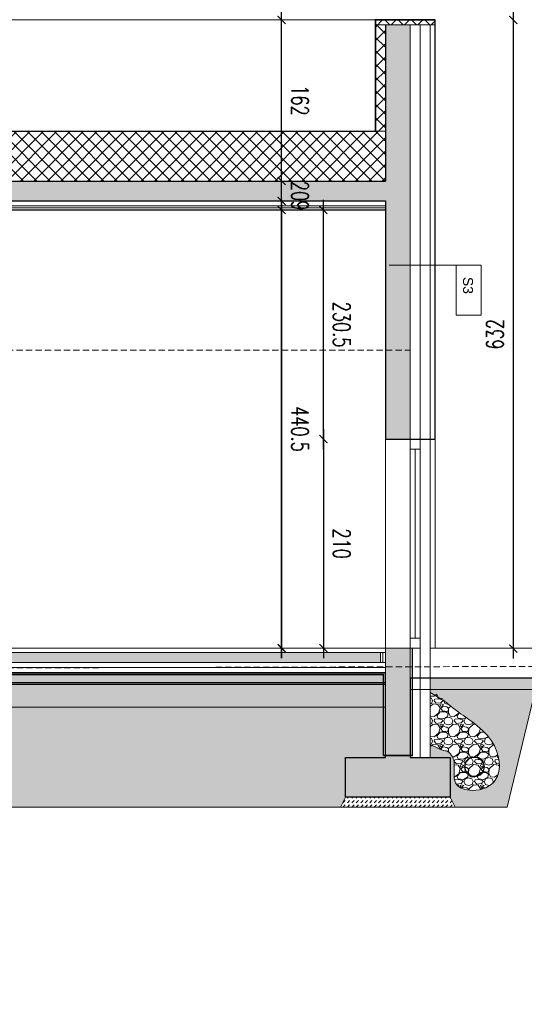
# Model space of a CAD drawing. Header units: millimetres. Extents: x -115268 to 140687, y -37779 to 24471.
# Tile 227 of 256: x 47060 to 47567, y 11351 to 12341. Entities that reach past the tile are written whole.
import ezdxf

# ---------------------------------------------------------------- set-up
doc = ezdxf.new("R2010")
doc.units = ezdxf.units.MM
doc.header["$PDMODE"] = 2
doc.header["$PDSIZE"] = 1
doc.linetypes.add('DASHED', pattern=[19.05, 12.7, -6.35])
doc.layers.get('0').update_dxf_attribs({"lineweight": 9})
for name, color, linetype, lineweight in [('A stolarka', 4, 'Continuous', 9), ('A_CIENKA', 7, 'Continuous', 9), ('A_HATCH', 8, 'Continuous', 9), ('A_IZOLACJA', 8, 'ZIGZAG', 9), ('A_KONSTRUKCJA', 3, 'Continuous', 25), ('A_PRZERYW', 8, 'DASHED', 9), ('A_WIDOK', 253, 'Continuous', 9)]:
    doc.layers.add(name, color=color, linetype=linetype, lineweight=lineweight)
doc.layers.add('A_WYMIAR', color=253, linetype='Continuous', lineweight=5, transparency=0.2)
doc.styles.add('Arial', font='arial.ttf')
doc.styles.add('romans 1-100', font='romans.shx', dxfattribs={"width": 0.7, "height": 17})
doc.linetypes.add('ZIGZAG', pattern='A,0.00254,-5.08,[131,ltypeshp.shx,S=5.08,R=0,X=-5.08,Y=0],-10.16,[131,ltypeshp.shx,S=5.08,R=180,X=5.08,Y=0],-5.08', length=20.32254)
doc.dimstyles.new('___SKALA_1_100', dxfattribs={"dimscale": 10, "dimtxt": 17, "dimasz": 0.8, "dimexe": 2, "dimexo": 2, "dimgap": 1, "dimtad": 1, "dimdec": 4, "dimrnd": 0.5, "dimdsep": 46, "dimtxsty": 'romans 1-100', "dimblk": 'ARCHTICK', "dimcen": 0.1, "dimdle": 1, "dimse1": 1, "dimse2": 1, "dimadec": 0, "dimazin": 0, "dimtfac": 1, "dimtdec": 4, "dimtix": 1, "dimtmove": 0, "dimatfit": 3, "dimldrblk": 'ARCHTICK', "dimfxl": 6, "dimfxlon": 1, "dimtolj": 1, "dimarcsym": 0})
pattern_1 = [(45, (94.7944, 22653.2158), (0, 4.49012806), [3.175, -3.175])]

# ---------------------------------------------------------------- blocks, each defined once
blk = doc.blocks.new('_ArchTick')
at = {"color": 0, "linetype": 'ByBlock', "const_width": 0.15}
blk.add_lwpolyline([(-0.5, -0.5), (0.5, 0.5)], dxfattribs=at)
blk = doc.blocks.new('*D1270')
at = {"layer": 'A_WIDOK', "color": 0, "lineweight": -2, "transparency": 16777216}
blk.add_line((47556.17, 12350.55), (47556.17, 11698.56), dxfattribs=at)
at = {"layer": 'Defpoints', "color": 0, "transparency": 16777216}
for p in [(47556.17, 12340.55), (47556.17, 11708.56), (47556.17, 11708.56)]:
    blk.add_point(p, dxfattribs=at)
at = {"layer": 'A_WIDOK', "color": 0, "lineweight": -2, "transparency": 16777216, "xscale": 8, "yscale": 8, "zscale": 8}
for p, rotation in [((47556.17, 12340.55), 90), ((47556.17, 11708.56), 270)]:
    blk.add_blockref('_ArchTick', p, dxfattribs=dict(at, rotation=rotation))
at = {"layer": 'A_WIDOK', "color": 0, "transparency": 16777216, "insert": (47537.67, 12024.56), "char_height": 17, "attachment_point": 5, "rotation": 90, "style": 'romans 1-100'}
blk.add_mtext('\\A1;632', dxfattribs=at)
blk = doc.blocks.new('*D1201')
at = {"layer": 'A_WYMIAR', "color": 0, "lineweight": -2, "ltscale": 0.5, "transparency": 16777216}
blk.add_line((47365.17, 11929.06), (47365.17, 11699.06), dxfattribs=at)
at = {"layer": 'Defpoints', "color": 0, "ltscale": 0.5, "transparency": 16777216}
for p in [(47427.54, 11919.06), (47365.17, 11709.06), (47427.54, 11709.06)]:
    blk.add_point(p, dxfattribs=at)
at = {"layer": 'A_WYMIAR', "color": 0, "lineweight": -2, "ltscale": 0.5, "transparency": 16777216, "xscale": 8, "yscale": 8, "zscale": 8}
for p, rotation in [((47365.17, 11919.06), 89.99999999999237), ((47365.17, 11709.06), 269.9999999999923)]:
    blk.add_blockref('_ArchTick', p, dxfattribs=dict(at, rotation=rotation))
at = {"layer": 'A_WYMIAR', "color": 0, "ltscale": 0.5, "transparency": 16777216, "insert": (47383.67, 11814.06), "char_height": 17, "attachment_point": 5, "rotation": 270, "style": 'romans 1-100'}
blk.add_mtext('\\A1;210', dxfattribs=at)
blk = doc.blocks.new('*D1202')
at = {"layer": 'A_WYMIAR', "color": 0, "lineweight": -2, "ltscale": 0.5, "transparency": 16777216}
blk.add_line((47365.17, 11909.06), (47365.17, 12159.55), dxfattribs=at)
at = {"layer": 'Defpoints', "color": 0, "ltscale": 0.5, "transparency": 16777216}
for p in [(47365.17, 12149.55), (47415.17, 12149.55), (47477.54, 11919.06)]:
    blk.add_point(p, dxfattribs=at)
at = {"layer": 'A_WYMIAR', "color": 0, "lineweight": -2, "ltscale": 0.5, "transparency": 16777216, "xscale": 8, "yscale": 8, "zscale": 8}
for p, rotation in [((47365.17, 12149.55), 90), ((47365.17, 11919.06), 270)]:
    blk.add_blockref('_ArchTick', p, dxfattribs=dict(at, rotation=rotation))
at = {"layer": 'A_WYMIAR', "color": 0, "ltscale": 0.5, "transparency": 16777216, "insert": (47383.67, 12034.31), "char_height": 17, "attachment_point": 5, "rotation": 270, "style": 'romans 1-100'}
blk.add_mtext('\\A1;230.5', dxfattribs=at)
blk = doc.blocks.new('*D1203')
at = {"layer": 'A_WYMIAR', "color": 0, "lineweight": -2, "ltscale": 0.5, "transparency": 16777216}
blk.add_line((47323.16, 12159.55), (47323.16, 11699.06), dxfattribs=at)
at = {"layer": 'Defpoints', "color": 0, "ltscale": 0.5, "transparency": 16777216}
for p in [(47427.54, 12149.55), (47323.16, 11709.06), (47427.54, 11709.06)]:
    blk.add_point(p, dxfattribs=at)
at = {"layer": 'A_WYMIAR', "color": 0, "lineweight": -2, "ltscale": 0.5, "transparency": 16777216, "xscale": 8, "yscale": 8, "zscale": 8}
for p, rotation in [((47323.16, 12149.55), 89.99999999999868), ((47323.16, 11709.06), 269.9999999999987)]:
    blk.add_blockref('_ArchTick', p, dxfattribs=dict(at, rotation=rotation))
at = {"layer": 'A_WYMIAR', "color": 0, "ltscale": 0.5, "transparency": 16777216, "insert": (47341.66, 11929.31), "char_height": 17, "attachment_point": 5, "rotation": 270, "style": 'romans 1-100'}
blk.add_mtext('\\A1;440.5', dxfattribs=at)
blk = doc.blocks.new('*D1204')
at = {"layer": 'A_WYMIAR', "color": 0, "lineweight": -2, "ltscale": 0.5, "transparency": 16777216}
blk.add_line((47323.16, 11699.06), (47323.16, 12159.55), dxfattribs=at)
at = {"layer": 'Defpoints', "color": 0, "ltscale": 0.5, "transparency": 16777216}
for p in [(47323.16, 12149.55), (47323.16, 12149.55), (47427.54, 11709.06)]:
    blk.add_point(p, dxfattribs=at)
at = {"layer": 'A_WYMIAR', "color": 0, "lineweight": -2, "ltscale": 0.5, "transparency": 16777216, "xscale": 8, "yscale": 8, "zscale": 8}
for p, rotation in [((47323.16, 12149.55), 90), ((47323.16, 11709.06), 270)]:
    blk.add_blockref('_ArchTick', p, dxfattribs=dict(at, rotation=rotation))
at = {"layer": 'A_WYMIAR', "color": 0, "ltscale": 0.5, "transparency": 16777216, "insert": (47341.66, 11929.31), "char_height": 17, "attachment_point": 5, "rotation": 270, "style": 'romans 1-100'}
blk.add_mtext('\\A1;440.5', dxfattribs=at)
blk = doc.blocks.new('*D1205')
at = {"layer": 'A_WYMIAR', "color": 0, "lineweight": -2, "ltscale": 0.5, "transparency": 16777216}
for p, q in [((47323.16, 12158.55), (47323.16, 12166.55)), ((47323.16, 12149.55), (47323.16, 12158.55)), ((47323.16, 12149.55), (47323.16, 12141.55))]:
    blk.add_line(p, q, dxfattribs=at)
at = {"layer": 'Defpoints', "color": 0, "ltscale": 0.5, "transparency": 16777216}
for p in [(47323.16, 12158.55), (47323.16, 12158.55), (47323.16, 12149.55)]:
    blk.add_point(p, dxfattribs=at)
at = {"layer": 'A_WYMIAR', "color": 0, "lineweight": -2, "ltscale": 0.5, "transparency": 16777216, "xscale": 8, "yscale": 8, "zscale": 8}
for p, rotation in [((47323.16, 12158.55), 270), ((47323.16, 12149.55), 90)]:
    blk.add_blockref('_ArchTick', p, dxfattribs=dict(at, rotation=rotation))
at = {"layer": 'A_WYMIAR', "color": 0, "ltscale": 0.5, "transparency": 16777216, "insert": (47341.66, 12154.05), "char_height": 17, "attachment_point": 5, "rotation": 270, "style": 'romans 1-100'}
blk.add_mtext('\\A1;9', dxfattribs=at)
blk = doc.blocks.new('*D1206')
at = {"layer": 'A_WYMIAR', "color": 0, "lineweight": -2, "ltscale": 0.5, "transparency": 16777216}
for p, q in [((47323.16, 12178.55), (47323.16, 12186.55)), ((47323.16, 12158.55), (47323.16, 12178.55)), ((47323.16, 12158.55), (47323.16, 12150.55))]:
    blk.add_line(p, q, dxfattribs=at)
at = {"layer": 'Defpoints', "color": 0, "ltscale": 0.5, "transparency": 16777216}
for p in [(47323.16, 12178.55), (47323.16, 12178.55), (47323.16, 12158.55)]:
    blk.add_point(p, dxfattribs=at)
at = {"layer": 'A_WYMIAR', "color": 0, "lineweight": -2, "ltscale": 0.5, "transparency": 16777216, "xscale": 8, "yscale": 8, "zscale": 8}
for p, rotation in [((47323.16, 12178.55), 270), ((47323.16, 12158.55), 90)]:
    blk.add_blockref('_ArchTick', p, dxfattribs=dict(at, rotation=rotation))
at = {"layer": 'A_WYMIAR', "color": 0, "ltscale": 0.5, "transparency": 16777216, "insert": (47341.66, 12168.55), "char_height": 17, "attachment_point": 5, "rotation": 270, "style": 'romans 1-100'}
blk.add_mtext('\\A1;20', dxfattribs=at)
blk = doc.blocks.new('*D1207')
at = {"layer": 'A_WYMIAR', "color": 0, "lineweight": -2, "ltscale": 0.5, "transparency": 16777216}
blk.add_line((47323.16, 12168.55), (47323.16, 12350.55), dxfattribs=at)
at = {"layer": 'Defpoints', "color": 0, "ltscale": 0.5, "transparency": 16777216}
for p in [(47323.16, 12340.55), (47323.16, 12340.55), (47323.16, 12178.55)]:
    blk.add_point(p, dxfattribs=at)
at = {"layer": 'A_WYMIAR', "color": 0, "lineweight": -2, "ltscale": 0.5, "transparency": 16777216, "xscale": 8, "yscale": 8, "zscale": 8}
for p, rotation in [((47323.16, 12340.55), 90), ((47323.16, 12178.55), 270)]:
    blk.add_blockref('_ArchTick', p, dxfattribs=dict(at, rotation=rotation))
at = {"layer": 'A_WYMIAR', "color": 0, "ltscale": 0.5, "transparency": 16777216, "insert": (47341.66, 12259.55), "char_height": 17, "attachment_point": 5, "rotation": 270, "style": 'romans 1-100'}
blk.add_mtext('\\A1;162', dxfattribs=at)

msp = doc.modelspace()

# ---------------------------------------------------------------- hatches: boundary and pattern name
at = {"layer": 'A_CIENKA', "true_color": 0x636466}
h = msp.add_hatch(dxfattribs=at)
h.set_pattern_fill('GRAVEL', color=251, scale=0.8)
h.set_pattern_definition([(228.0127875, (109.4248, 22673.5358), (-162.560000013, -182.87999999), [2.7337715, -270.643869]), (184.969741, (107.596, 22671.5038), (243.839999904, 20.320001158), [4.691238, -464.432391]), (132.510447, (102.9224, 22671.0974), (203.200000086, -223.519999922), [3.307852, -327.477782]), (267.273689, (94.9976, 22666.0174), (20.320000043, 406.399999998), [4.272036, -422.931499]), (292.8336542, (94.7944, 22661.7502), (-101.600000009, 243.839999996), [4.18907, -414.718462]), (357.273689, (96.42, 22657.8894), (-406.399999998, 20.320000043), [4.272036, -422.931499]), (37.6942405, (100.6872, 22657.6862), (-264.159999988, -203.200000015), [5.649549, -559.3049225]), (72.2553284, (105.1576, 22661.1406), (142.240000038, 447.039999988), [5.333756, -528.042053]), (121.4295656, (106.7832, 22666.2206), (-162.560000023, 264.159999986), [4.286504, -424.364366]), (175.2363583, (104.548, 22669.8782), (223.519999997, -20.320000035), [4.893706, -239.791496]), (222.3974378, (99.67117, 22670.2846), (-243.839999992, -223.5200000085), [6.328623, -626.53418]), (138.814075, (115.1144, 22665.8142), (-142.23999999, 121.92000001), [2.160036, -213.844527]), (171.4692344, (113.4888, 22667.2366), (264.160000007, -40.639999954), [4.109456, -406.837112]), (225, (109.425, 22667.846), (-5e-15, -20.32), [2.873675, -25.863145]), (203.1985905, (108.0024, 22670.2846), (101.6, 40.64), [1.5475306, -153.204979]), (291.8014095, (106.58, 22669.675), (-20.32, 60.96), [2.188525, -107.238024]), (30.9637565, (107.3928, 22667.643), (60.96, 40.64), [3.554557, -114.930385]), (161.565051, (110.441, 22669.472), (40.64, -20.32), [2.570297, -61.687185]), (16.3895403, (94.7944, 22669.675), (203.2, 60.96), [3.600704, -356.470613]), (70.346176, (98.2488, 22670.691), (-81.280000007, -223.519999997), [3.0207915, -299.0577254]), (293.1985905, (110.4408, 22673.5358), (-40.64, 101.6), [3.095041, -151.657469]), (343.6104597, (111.66, 22670.691), (-203.200000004, 60.959999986), [3.600704, -356.470613]), (339.443955, (94.7944, 22657.0766), (-101.6, 40.64), [3.472282, -170.1418745]), (294.7751406, (98.0456, 22655.8574), (-101.60000012, 223.519999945), [2.909377, -288.028747]), (66.8014095, (110.644, 22653.2158), (40.64, 101.6), [3.095041, -151.657469]), (17.3540246, (111.8632, 22656.0606), (-264.159999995, -81.280000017), [3.406262, -337.219008]), (69.443955, (100.6872, 22653.2158), (-40.64, -101.6), [1.736141, -171.878015]), (101.3099325, (109.4248, 22653.2158), (-20.32, 81.28), [1.036117, -102.57596]), (165.963757, (109.2216, 22654.232), (60.96, -20.32), [4.18907, -79.592437]), (186.009006, (105.1576, 22655.2478), (203.2, 20.32000001), [3.882136, -384.330919]), (303.690068, (107.393, 22665.814), (-20.32, 40.64), [2.930591, -70.334211]), (353.1572266, (109.0184, 22663.3758), (345.440000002, -40.639999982), [5.116454, -506.5280725]), (60.945396, (114.0984, 22662.7662), (-81.28, -142.24), [2.092066, -207.1151385]), (90, (115.114, 22664.595), (-20.32, 20.32), [1.2192, -19.1008]), (120.256437, (104.7512, 22655.8574), (81.27999999, -142.240000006), [2.822936, -279.471526]), (48.0127875, (103.3288, 22658.2958), (162.560000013, 182.87999999), [5.467543, -267.910098]), (360, (106.986, 22662.36), (20.32, 20.32), [5.2832, -15.0368]), (325.3048465, (112.2696, 22662.3598), (203.200000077, -142.23999989), [3.2128765, -318.074534]), (254.054604, (114.9112, 22660.531), (-20.32, -81.28), [2.958633, -144.9732]), (207.6459754, (114.0984, 22657.6862), (-386.080000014, -203.199999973), [4.817161, -476.899715]), (175.4260787, (109.8312, 22655.451), (-264.16, 20.32), [5.096236, -504.526772])])
h.paths.add_polyline_path([(47425.53518, 11672.5609), (45150.01481, 11672.5609), (45150.01481, 11649.5609), (47425.53518, 11649.5609)])
h = msp.add_hatch(dxfattribs=at)
h.set_pattern_fill('GRAVEL', color=251, scale=0.8)
h.set_pattern_definition([(228.0127875, (-124157.9639, 218615.2095), (-162.560000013, -182.879999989), [2.7337715, -270.6438691]), (184.969741, (-124159.7927, 218613.1775), (243.8399999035, 20.3200011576), [4.6912378, -464.4323911]), (132.5104471, (-124164.4663, 218612.7711), (203.200000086, -223.519999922), [3.3078522, -327.4777824]), (267.273689, (-124172.3911, 218607.6911), (20.3200000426, 406.399999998), [4.2720362, -422.9314994]), (292.8336542, (-124172.5943, 218603.4239), (-101.6000000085, 243.8399999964), [4.1890696, -414.718462]), (357.273689, (-124170.9687, 218599.5631), (-406.399999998, 20.3200000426), [4.2720362, -422.9314994]), (37.69424047, (-124166.7015, 218599.35994), (-264.1599999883, -203.2000000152), [5.6495493, -559.3049225]), (72.25532837, (-124162.2311, 218602.81434), (142.2400000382, 447.0399999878), [5.3337562, -528.0420528]), (121.4295656, (-124160.6055, 218607.8943), (-162.560000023, 264.1599999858), [4.286504, -424.3643656]), (175.2363583, (-124162.8407, 218611.552), (223.519999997, -20.320000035), [4.8937062, -239.7914956]), (222.3974378, (-124167.7175, 218611.95834), (-243.8399999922, -223.5200000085), [6.3286234, -626.5341801]), (138.8140748, (-124152.2743, 218607.488), (-142.239999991, 121.92000001), [2.1600363, -213.8445266]), (171.4692344, (-124153.8999, 218608.9103), (264.160000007, -40.639999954), [4.1094558, -406.837112]), (225, (-124157.964, 218609.52), (-5e-15, -20.32), [2.8736747, -25.8631449]), (203.1985905, (-124159.3863, 218611.9583), (101.600000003, 40.639999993), [1.5475306, -153.204979]), (291.8014095, (-124160.8087, 218611.3487), (-20.320000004, 60.96), [2.188525, -107.2380239]), (30.9637565, (-124159.996, 218609.3167), (60.96, 40.64), [3.5545573, -114.9303852]), (161.5650512, (-124156.948, 218611.1455), (40.64, -20.32), [2.5702971, -61.687185]), (16.38954033, (-124172.5943, 218611.3487), (203.2, 60.96), [3.600704, -356.4706134]), (70.34617594, (-124169.1399, 218612.3647), (-81.2800000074, -223.5199999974), [3.0207915, -299.0577254]), (293.1985905, (-124156.948, 218615.2095), (-40.639999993, 101.600000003), [3.0950408, -151.6574687]), (343.61045967, (-124155.7287, 218612.3647), (-203.2000000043, 60.959999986), [3.600704, -356.4706134]), (339.4439548, (-124172.5943, 218598.7503), (-101.6, 40.64), [3.4722816, -170.1418745]), (294.7751406, (-124169.3431, 218597.5311), (-101.600000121, 223.519999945), [2.909377, -288.028747]), (66.8014095, (-124156.7447, 218594.8895), (40.639999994, 101.600000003), [3.0950408, -151.6574687]), (17.35402464, (-124155.5255, 218597.7343), (-264.159999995, -81.280000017), [3.4062619, -337.2190078]), (69.4439548, (-124166.7015, 218594.8895), (-40.64, -101.6), [1.7361408, -171.8780153]), (101.3099325, (-124157.964, 218594.8895), (-20.32, 81.28), [1.0361168, -102.5759597]), (165.9637565, (-124158.167, 218595.9055), (60.96, -20.32), [4.1890696, -79.5924367]), (186.00900596, (-124162.2311, 218596.9215), (203.199999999, 20.3200000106), [3.882136, -384.3309189]), (303.6900675, (-124159.996, 218607.488), (-20.32, 40.64), [2.930591, -70.3342109]), (353.1572266, (-124158.3703, 218605.04954), (345.4400000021, -40.639999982), [5.1164541, -506.5280725]), (60.9453959, (-124153.2903, 218604.44), (-81.280000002, -142.239999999), [2.0920659, -207.1151385]), (90, (-124152.274, 218606.269), (-20.32, 20.32), [1.2192, -19.1008]), (120.25643716, (-124162.6375, 218597.5311), (81.27999999, -142.240000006), [2.8229357, -279.4715262]), (48.0127875, (-124164.0599, 218599.9695), (162.560000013, 182.879999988), [5.467543, -267.9100976]), (360, (-124160.402, 218604.034), (20.32, 20.32), [5.2832, -15.0368]), (325.3048465, (-124155.1191, 218604.0335), (203.200000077, -142.23999989), [3.2128765, -318.0745338]), (254.0546041, (-124152.4775, 218602.2047), (-20.32, -81.28), [2.9586326, -144.9732003]), (207.64597536, (-124153.2903, 218599.3599), (-386.0800000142, -203.199999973), [4.8171608, -476.8997154]), (175.42607874, (-124157.5575, 218597.12474), (-264.16, 20.32), [5.0962357, -504.5267716])])
edge = h.paths.add_edge_path(flags=16)
edge.add_arc((47517.4307, 11589.91388), 10, 0, 360)
edge = h.paths.add_edge_path(flags=16)
edge.add_arc((47517.4307, 11589.91388), 9.5, 0, 360)
h.paths.add_polyline_path([(47472.53518, 11663.16737), (47472.53518, 11610.60978), (47485.21343, 11606.24262), (47485.29881, 11606.22582), (47485.38366, 11606.20973), (47485.46796, 11606.19431), (47485.55166, 11606.17952), (47485.63476, 11606.16534), (47485.71721, 11606.15171), (47485.799, 11606.13862), (47485.8801, 11606.12602), (47485.96047, 11606.11388), (47486.0401, 11606.10216), (47486.11895, 11606.09082), (47486.197, 11606.07983), (47486.27423, 11606.06915), (47486.3506, 11606.05876), (47486.42609, 11606.0486), (47486.50067, 11606.03865), (47486.57436, 11606.02888), (47486.64717, 11606.01929), (47486.71913, 11606.00983), (47486.79025, 11606.00051), (47486.86055, 11605.9913), (47486.93005, 11605.98217), (47486.99878, 11605.97313), (47487.06676, 11605.96413), (47487.134, 11605.95518), (47487.20052, 11605.94624), (47487.26635, 11605.9373), (47487.3315, 11605.92834), (47487.396, 11605.91935), (47487.45987, 11605.9103), (47487.52312, 11605.90118), (47487.58578, 11605.89197), (47487.64786, 11605.88264), (47487.7094, 11605.87319), (47487.7704, 11605.86359), (47487.83088, 11605.85382), (47487.89088, 11605.84387), (47487.9504, 11605.83372), (47488.00947, 11605.82335), (47488.06811, 11605.81273), (47488.12634, 11605.80186), (47488.18417, 11605.79072), (47488.24164, 11605.77928), (47488.29876, 11605.76753), (47488.35554, 11605.75544), (47488.41202, 11605.74301), (47488.4682, 11605.73021), (47488.52412, 11605.71702), (47488.57979, 11605.70343), (47488.63522, 11605.68941), (47488.69045, 11605.67496), (47488.74549, 11605.66004), (47488.80037, 11605.64465), (47488.85509, 11605.62876), (47488.90969, 11605.61235), (47488.96418, 11605.59541), (47489.01858, 11605.57792), (47489.07291, 11605.55986), (47489.1272, 11605.54121), (47489.18146, 11605.52195), (47489.23572, 11605.50207), (47489.28999, 11605.48155), (47489.34429, 11605.46036), (47489.39865, 11605.43849), (47489.45308, 11605.41592), (47489.50761, 11605.39264), (47489.56225, 11605.36862), (47489.61703, 11605.34384), (47489.67197, 11605.3183), (47489.72708, 11605.29196), (47489.78239, 11605.26481), (47489.83791, 11605.23684), (47489.89367, 11605.20802), (47489.94969, 11605.17833), (47490.00598, 11605.14777), (47490.06258, 11605.1163), (47490.11949, 11605.08391), (47490.17673, 11605.05058), (47490.23434, 11605.0163), (47490.29233, 11604.98104), (47490.35071, 11604.94479), (47490.4095, 11604.90754), (47490.46868, 11604.8693), (47490.52824, 11604.83006), (47490.58817, 11604.78986), (47490.64845, 11604.74868), (47490.70906, 11604.70654), (47490.76999, 11604.66344), (47490.83123, 11604.6194), (47490.89277, 11604.57443), (47490.95458, 11604.52852), (47491.01666, 11604.48169), (47491.079, 11604.43396), (47491.14156, 11604.38531), (47491.20435, 11604.33577), (47491.26735, 11604.28535), (47491.33054, 11604.23404), (47491.39392, 11604.18186), (47491.45745, 11604.12882), (47491.52114, 11604.07492), (47491.58497, 11604.02017), (47491.64892, 11603.96459), (47491.71298, 11603.90817), (47491.77713, 11603.85093), (47491.84136, 11603.79288), (47491.90566, 11603.73402), (47491.97001, 11603.67436), (47492.0344, 11603.61391), (47492.09881, 11603.55268), (47492.16324, 11603.49068), (47492.22765, 11603.42791), (47492.29205, 11603.36438), (47492.35641, 11603.30011), (47492.42073, 11603.23509), (47492.48499, 11603.16934), (47492.54917, 11603.10286), (47492.61326, 11603.03567), (47492.67724, 11602.96777), (47492.74111, 11602.89916), (47492.80484, 11602.82987), (47492.86843, 11602.75989), (47492.93185, 11602.68924), (47492.9951, 11602.61792), (47493.05816, 11602.54593), (47493.12102, 11602.4733), (47493.18366, 11602.40003), (47493.24606, 11602.32611), (47493.30822, 11602.25158), (47493.37012, 11602.17642), (47493.43175, 11602.10065), (47493.49308, 11602.02428), (47493.55411, 11601.94732), (47493.61483, 11601.86977), (47493.67521, 11601.79164), (47493.73525, 11601.71294), (47493.79492, 11601.63368), (47493.85423, 11601.55386), (47493.91314, 11601.47351), (47493.97165, 11601.39261), (47494.02974, 11601.31118), (47494.08741, 11601.22924), (47494.14463, 11601.14678), (47494.20138, 11601.06381), (47494.25767, 11600.98035), (47494.31346, 11600.89641), (47494.36876, 11600.81198), (47494.42353, 11600.72708), (47494.47778, 11600.64171), (47494.53148, 11600.55589), (47494.58462, 11600.46963), (47494.63719, 11600.38292), (47494.68918, 11600.29578), (47494.74056, 11600.20822), (47494.79132, 11600.12025), (47494.84146, 11600.03186), (47495.13958, 11599.47087), (47495.40935, 11598.89618), (47495.65041, 11598.30829), (47495.86417, 11597.70683), (47496.05206, 11597.09146), (47496.21551, 11596.46181), (47496.35595, 11595.81751), (47496.47481, 11595.15821), (47496.57352, 11594.48355), (47496.65352, 11593.79315), (47496.71622, 11593.08667), (47496.76307, 11592.36373), (47496.79548, 11591.62397), (47496.8149, 11590.86704), (47496.82276, 11590.09256), (47496.82047, 11589.30019), (47496.80948, 11588.48955), (47496.79121, 11587.66029), (47496.76709, 11586.81204), (47496.73856, 11585.94444), (47496.70704, 11585.05712), (47496.6745, 11584.15043), (47496.64547, 11583.22805), (47496.62527, 11582.2947), (47496.61923, 11581.35511), (47496.63266, 11580.41399), (47496.67089, 11579.47607), (47496.73925, 11578.54605), (47496.84304, 11577.62866), (47496.98759, 11576.72862), (47497.17823, 11575.85065), (47497.42027, 11574.99947), (47497.71903, 11574.17978), (47498.07984, 11573.39633), (47498.50797, 11572.65378), (47499.00524, 11571.95487), (47499.56793, 11571.29912), (47500.19184, 11570.68581), (47500.87275, 11570.11418), (47501.60645, 11569.58349), (47502.38874, 11569.09299), (47503.21538, 11568.64195), (47504.08218, 11568.22962), (47504.98492, 11567.85525), (47505.91939, 11567.51811), (47506.88138, 11567.21745), (47507.86667, 11566.95252), (47508.87105, 11566.72258), (47509.89031, 11566.5269), (47510.92023, 11566.36471), (47511.95661, 11566.23529), (47512.99524, 11566.13788), (47514.03189, 11566.07175), (47515.06236, 11566.03614), (47516.08342, 11566.03042), (47517.09411, 11566.05415), (47518.09376, 11566.10693), (47519.08174, 11566.18836), (47520.0574, 11566.29804), (47521.02008, 11566.43557), (47521.96915, 11566.60054), (47522.90394, 11566.79257), (47523.82381, 11567.01125), (47524.72812, 11567.25617), (47525.61621, 11567.52695), (47526.48744, 11567.82317), (47527.34116, 11568.14444), (47528.17671, 11568.49037), (47528.99346, 11568.86054), (47529.79075, 11569.25455), (47530.56793, 11569.67202), (47531.32435, 11570.11253), (47532.05937, 11570.5757), (47532.77234, 11571.06111), (47533.46261, 11571.56837), (47534.12953, 11572.09707), (47534.77245, 11572.64683), (47535.39073, 11573.21723), (47535.98371, 11573.80788), (47536.55074, 11574.41837), (47537.09118, 11575.04831), (47537.60439, 11575.6973), (47538.0897, 11576.36494), (47538.54669, 11577.05077), (47538.97563, 11577.75417), (47539.37693, 11578.47449), (47539.75102, 11579.21106), (47540.0983, 11579.96323), (47540.4192, 11580.73035), (47540.71412, 11581.51174), (47540.79339, 11581.74569), (47541.19186, 11583.05152), (47541.4769, 11584.16545), (47541.71466, 11585.30046), (47541.90583, 11586.45492), (47542.05107, 11587.62719), (47542.15106, 11588.81562), (47542.20646, 11590.01858), (47542.21796, 11591.23443), (47542.18623, 11592.46152), (47542.11193, 11593.69821), (47541.99574, 11594.94287), (47541.83833, 11596.19386), (47541.64037, 11597.44952), (47541.40254, 11598.70824), (47541.1255, 11599.96835), (47540.80994, 11601.22823), (47540.45651, 11602.48623), (47540.06591, 11603.74071), (47539.63878, 11604.99004), (47539.17582, 11606.23256), (47538.67769, 11607.46665), (47538.14506, 11608.69066), (47537.57861, 11609.90295), (47536.979, 11611.10188), (47536.34692, 11612.2858), (47535.68303, 11613.45309), (47534.988, 11614.6021), (47534.26251, 11615.73119), (47533.50734, 11616.8391), (47532.72371, 11617.92608), (47531.91291, 11618.99269), (47531.07627, 11620.03949), (47530.21508, 11621.06707), (47529.33066, 11622.076), (47528.42431, 11623.06684), (47527.49735, 11624.04017), (47526.55109, 11624.99656), (47525.58682, 11625.93658), (47524.60587, 11626.8608), (47523.60953, 11627.7698), (47522.59913, 11628.66415), (47521.57596, 11629.54441), (47520.54134, 11630.41117), (47519.49657, 11631.26498), (47518.44297, 11632.10643), (47517.38184, 11632.93609), (47516.31449, 11633.75452), (47515.24224, 11634.56231), (47514.16638, 11635.36001), (47513.08823, 11636.1482), (47512.00909, 11636.92746), (47510.93028, 11637.69836), (47509.85311, 11638.46146), (47508.77887, 11639.21734), (47507.70889, 11639.96657), (47506.64448, 11640.70973), (47505.58693, 11641.44738), (47504.53755, 11642.18009), (47503.49767, 11642.90845), (47502.46858, 11643.63301), (47501.4516, 11644.35435), (47500.44803, 11645.07305), (47499.45918, 11645.78967), (47498.48636, 11646.50479), (47497.53088, 11647.21898), (47496.59406, 11647.9328), (47495.67718, 11648.64684), (47494.78158, 11649.36166), (47493.90855, 11650.07784), (47493.0594, 11650.79593), (47492.23487, 11651.51612), (47491.43474, 11652.23785), (47490.65867, 11652.96051), (47489.90633, 11653.68349), (47489.17739, 11654.40617), (47488.47151, 11655.12794), (47487.78837, 11655.84817), (47487.12763, 11656.56626), (47486.48896, 11657.2816), (47472.53518, 11667.51979), (47472.53518, 11664.28002)])
at = {"layer": 'A_HATCH', "transparency": 33554687}
h = msp.add_hatch(dxfattribs=at)
h.set_pattern_fill('DASH', color=256, angle=45)
h.set_pattern_definition(pattern_1)
h.paths.add_polyline_path([(45968.19132, 11684.5609), (45148.01481, 11684.5609), (45148.01481, 11674.5609), (45968.19132, 11674.5609)])
h.paths.add_polyline_path([(44932.16503, 10688.82708), (44932.16503, 10727.36041), (44906.66503, 10727.36041), (44906.66503, 10688.82708)], flags=9)
h.paths.add_polyline_path([(44933.29348, 11924.50516), (44933.29348, 11963.60516), (44907.79348, 11963.60516), (44907.79348, 11924.50516)], flags=9)
h.paths.add_polyline_path([(45095.42983, 11839.00516), (45095.42983, 11878.10516), (45069.92983, 11878.10516), (45069.92983, 11839.00516)], flags=9)
h.paths.add_polyline_path([(44930.04657, 11331.81179), (44939.69869, 11331.81179), (44939.69869, 11352.41888), (44930.04657, 11352.41888)], flags=9)
h.paths.add_polyline_path([(44602.55583, 11331.81179), (44814.07015, 11331.81179), (44814.07015, 11352.41888), (44602.55583, 11352.41888)], flags=9)
h.paths.add_polyline_path([(44929.96168, 11266.19416), (44939.61379, 11266.19416), (44939.61379, 11286.80125), (44929.96168, 11286.80125)], flags=9)
h.paths.add_polyline_path([(44929.99578, 11298.89011), (44969.15676, 11298.89011), (44969.15676, 11319.4972), (44929.99578, 11319.4972)], flags=9)
h.paths.add_polyline_path([(44928.88391, 11364.36387), (44971.9262, 11364.36387), (44971.9262, 11384.97097), (44928.88391, 11384.97097)], flags=9)
h.paths.add_polyline_path([(44929.96168, 11397.14168), (44939.61379, 11397.14168), (44939.61379, 11417.74877), (44929.96168, 11417.74877)], flags=9)
h.paths.add_polyline_path([(44928.88391, 11429.83763), (44971.9262, 11429.83763), (44971.9262, 11450.44473), (44928.88391, 11450.44473)], flags=9)
h.paths.add_polyline_path([(44928.88391, 11462.57451), (44971.9262, 11462.57451), (44971.9262, 11483.18161), (44928.88391, 11483.18161)], flags=9)
h.paths.add_polyline_path([(44930.22771, 11495.35232), (44977.15131, 11495.35232), (44977.15131, 11515.95942), (44930.22771, 11515.95942)], flags=9)
h.paths.add_polyline_path([(44568.17386, 11525.66308), (44590.26117, 11525.66308), (44590.26117, 11546.27017), (44568.17386, 11546.27017)], flags=9)
h.paths.add_polyline_path([(44602.9416, 11266.19416), (44692.56643, 11266.19416), (44692.56643, 11286.80125), (44602.9416, 11286.80125)], flags=9)
h.paths.add_polyline_path([(44602.47093, 11297.80671), (44878.99082, 11297.80671), (44878.99082, 11319.71434), (44602.47093, 11319.71434)], flags=9)
h.paths.add_polyline_path([(44602.47093, 11364.4048), (44701.44774, 11364.4048), (44701.44774, 11385.01189), (44602.47093, 11385.01189)], flags=9)
h.paths.add_polyline_path([(44602.47093, 11397.14168), (44813.98526, 11397.14168), (44813.98526, 11417.74877), (44602.47093, 11417.74877)], flags=9)
h.paths.add_polyline_path([(44602.47093, 11427.6009), (44923.13942, 11427.6009), (44923.13942, 11448.58089), (44602.47093, 11448.58089)], flags=9)
h.paths.add_polyline_path([(44603.35088, 11462.61544), (44725.60872, 11462.61544), (44725.60872, 11483.22253), (44603.35088, 11483.22253)], flags=9)
h.paths.add_polyline_path([(44603.35088, 11495.29775), (44761.30449, 11495.29775), (44761.30449, 11515.90485), (44603.35088, 11515.90485)], flags=9)
h.paths.add_polyline_path([(44602.31404, 11527.91185), (44767.99617, 11527.91185), (44767.99617, 11548.51894), (44602.31404, 11548.51894)], flags=9)
h.paths.add_polyline_path([(46772.51896, 12208.69823), (46840.01896, 12208.69823), (46840.01896, 12233.69823), (46772.51896, 12233.69823)], flags=9)
h.paths.add_polyline_path([(46404.63781, 10411.67259), (46487.13781, 10411.67259), (46487.13781, 10436.67259), (46404.63781, 10436.67259)], flags=9)
h.paths.add_polyline_path([(47005.58453, 10892.23682), (47073.08453, 10892.23682), (47073.08453, 10917.23682), (47005.58453, 10917.23682)], flags=9)
h.paths.add_polyline_path([(46414.76052, 11727.2032), (46497.26052, 11727.2032), (46497.26052, 11752.2032), (46414.76052, 11752.2032)], flags=9)
h.paths.add_polyline_path([(46386.39759, 12370.69823), (46456.39759, 12370.69823), (46456.39759, 12395.69823), (46386.39759, 12395.69823)], flags=9)
h.paths.add_polyline_path([(46196.34099, 12258.69823), (46263.84099, 12258.69823), (46263.84099, 12283.69823), (46196.34099, 12283.69823)], flags=9)
h.paths.add_polyline_path([(46657.89629, 11054.23682), (46727.89629, 11054.23682), (46727.89629, 11079.23682), (46657.89629, 11079.23682)], flags=9)
h.paths.add_polyline_path([(46302.42712, 10422.74829), (46364.92712, 10422.74829), (46364.92712, 10447.74829), (46302.42712, 10447.74829)], flags=9)
h.paths.add_polyline_path([(46234.16171, 11739.2097), (46296.66171, 11739.2097), (46296.66171, 11764.2097), (46234.16171, 11764.2097)], flags=9)
h.paths.add_polyline_path([(47162.84912, 10929.54163), (47192.84912, 10929.54163), (47192.84912, 10959.54163), (47162.84912, 10959.54163)], flags=9)
h.paths.add_polyline_path([(45208.83605, 10929.54163), (45238.83605, 10929.54163), (45238.83605, 10959.54163), (45208.83605, 10959.54163)], flags=9)
h.paths.add_polyline_path([(45119.18851, 12285.43131), (45119.18851, 12263.344), (45139.7956, 12263.344), (45139.7956, 12285.43131)], flags=9)
h.paths.add_polyline_path([(45741.99047, 12247.40384), (45764.07778, 12247.40384), (45764.07778, 12268.01094), (45741.99047, 12268.01094)], flags=9)
h.paths.add_polyline_path([(45571.02976, 10404.46044), (45593.11708, 10404.46044), (45593.11708, 10425.06754), (45571.02976, 10425.06754)], flags=9)
h.paths.add_polyline_path([(45314.78843, 10930.94243), (45336.87574, 10930.94243), (45336.87574, 10951.54953), (45314.78843, 10951.54953)], flags=9)
h.paths.add_polyline_path([(46918.42489, 10930.94243), (46940.51221, 10930.94243), (46940.51221, 10951.54953), (46918.42489, 10951.54953)], flags=9)
h.paths.add_polyline_path([(45189.01257, 10746.77394), (45189.01257, 10724.68662), (45209.61967, 10724.68662), (45209.61967, 10746.77394)], flags=9)
h.paths.add_polyline_path([(45486.15881, 10794.75391), (45486.15881, 10772.6666), (45506.76591, 10772.6666), (45506.76591, 10794.75391)], flags=9)
h.paths.add_polyline_path([(47497.89018, 10988.87171), (47497.89018, 10966.7844), (47518.49727, 10966.7844), (47518.49727, 10988.87171)], flags=9)
h.paths.add_polyline_path([(47500.00577, 12085.29331), (47500.00577, 12063.206), (47520.61286, 12063.206), (47520.61286, 12085.29331)], flags=9)
h.paths.add_polyline_path([(45218.32498, 10283.57428), (45378.35226, 10283.57428), (45378.35226, 10314.48492), (45218.32498, 10314.48492)], flags=9)
h.paths.add_polyline_path([(45145.35348, 11512.0272), (45305.41146, 11512.0272), (45305.41146, 11542.93784), (45145.35348, 11542.93784)], flags=9)
h.paths.add_polyline_path([(48122.38513, 10026.76253), (48182.32374, 10026.76253), (48182.32374, 10057.67317), (48122.38513, 10057.67317)], flags=9)
h.paths.add_polyline_path([(48132.96164, 9915.14744), (48184.72494, 9915.14744), (48184.72494, 9946.05809), (48132.96164, 9946.05809)], flags=9)
h.paths.add_polyline_path([(48086.12319, 10143.92554), (48219.37353, 10143.92554), (48219.37353, 10174.83618), (48086.12319, 10174.83618)], flags=9)
at = {"layer": 'A_HATCH', "true_color": 0x636466, "transparency": 33554687}
h = msp.add_hatch(dxfattribs=at)
h.set_pattern_fill('ANSI37', color=251, scale=3)
h.set_pattern_definition([(45, (70.689, 22653.216), (-6.735192, 6.735192), []), (135, (70.689, 22653.216), (-6.735192, -6.735192), [])])
h.paths.add_polyline_path([(47427.53518, 12228.54942), (45480.91753, 12228.54942), (45480.91753, 12178.54942), (47427.53518, 12178.54942)])
h.paths.add_polyline_path([(47427.53518, 12335.54942), (47417.53518, 12335.54942), (47417.53518, 12228.54942), (47427.53518, 12228.54942)])
h.paths.add_polyline_path([(47477.53518, 12340.54942), (47417.53518, 12340.54942), (47417.53518, 12335.54942), (47427.53518, 12335.54942), (47477.53518, 12335.54942)])
h.paths.add_polyline_path([(45500.91753, 12335.63214), (45460.98003, 12336.13136), (45460.85504, 12326.13214), (45500.79358, 12325.63291)])
h.paths.add_polyline_path([(45107.53518, 12340.54942), (45057.53518, 12340.54942), (45057.53518, 12335.54942), (45107.53518, 12335.54942)])
at = {"layer": 'A_HATCH', "transparency": 33554687}
h = msp.add_hatch(dxfattribs=at)
h.set_pattern_fill('ANSI33', color=256)
h.set_pattern_definition([(45, (70.6894, 22653.216), (-4.4901281, 4.4901281), []), (45, (75.1795, 22653.216), (-4.4901281, 4.4901281), [3.175, -1.5875])])
h.paths.add_polyline_path([(47452.53518, 12335.54942), (47427.53518, 12335.54942), (47427.53518, 12178.54942), (45480.91753, 12178.54942), (45480.7967, 12325.88287), (45460.79982, 12326.13283), (45460.91753, 12326.13136), (45460.91753, 12158.54942), (47427.53518, 12158.54942), (47427.53518, 11919.0609), (47452.53518, 11919.0609)])
h = msp.add_hatch(dxfattribs=at)
h.set_pattern_fill('ANSI33', color=256)
h.set_pattern_definition([(45, (94.7944, 22653.216), (-4.4901281, 4.4901281), []), (45, (99.2845, 22653.216), (-4.4901281, 4.4901281), [3.175, -1.5875])])
h.paths.add_polyline_path([(45188.01481, 11599.0609), (45148.01481, 11599.0609), (45148.01481, 11704.5609), (45123.01481, 11704.5609), (45123.01481, 11599.0609), (45083.01481, 11599.0609), (45083.01481, 11559.0609), (45123.01481, 11559.0609), (45188.01481, 11559.0609)])
h.paths.add_polyline_path([(47492.53518, 11599.0609), (47452.53518, 11599.0609), (47452.53518, 11679.0609), (47452.53518, 11709.0609), (47427.53518, 11709.0609), (47427.53518, 11679.0609), (47427.53518, 11599.0609), (47387.53518, 11599.0609), (47387.53518, 11559.0609), (47427.53518, 11559.0609), (47492.53518, 11559.0609)])
h = msp.add_hatch(dxfattribs=at)
h.set_pattern_fill('DASH', color=256, angle=45)
h.set_pattern_definition(pattern_1)
h.paths.add_polyline_path([(45153.01481, 11704.5609), (45153.01481, 11694.5609), (45968.19132, 11694.5609), (45968.19132, 11704.5609)])
h.paths.add_polyline_path([(47422.53518, 11694.5609), (47422.53518, 11704.5609), (46431.49876, 11704.5609), (46431.49876, 11697.05439), (46426.62173, 11704.5609), (45968.19132, 11704.5609), (45968.19132, 11694.5609)])
h = msp.add_hatch(dxfattribs=at)
h.set_pattern_fill('DASH', color=256, angle=45)
h.set_pattern_definition(pattern_1)
h.paths.add_polyline_path([(47427.53518, 11684.5609), (45968.19132, 11684.5609), (45968.19132, 11674.5609), (47427.53518, 11674.5609)])
at = {"layer": 'A_HATCH', "true_color": 0x000000, "transparency": 33554559}
h = msp.add_hatch(color=18, dxfattribs=at)
h.dxf.hatch_style = 1
h.paths.add_polyline_path([(45103.01481, 11667.51979), (45103.01481, 11679.0609), (44418.08779, 11679.0609), (44418.08779, 11667.51979)])
h.paths.add_polyline_path([(47472.53518, 11679.0609), (47472.53518, 11667.51979), (47809.10759, 11667.51979), (47809.10759, 11679.0609)])
at = {"layer": 'A_HATCH', "transparency": 33554687}
h = msp.add_hatch(dxfattribs=at)
h.set_pattern_fill('AR-SAND', color=256, scale=0.2)
h.set_pattern_definition([(37.5, (94.794, 22653.216), (-0.3200063, 9.7882647), [0, -7.7216, 0, -8.636, 0, -8.255]), (7.5, (94.794, 22653.216), (8.9904657, 14.336502), [0, -4.1656, 0, -6.9596, 0, -2.667]), (327.5, (88.546, 22653.216), (15.8198474, 0.0287437), [0, -2.54, 0, -9.144, 0, -11.938]), (317.5, (88.546, 22653.216), (15.271129, 4.4585865), [0, -1.27, 0, -5.9944, 0, -6.858])])
edge = h.paths.add_edge_path()
edge.add_spline(control_points=[(45081.23336, 11600.89161), (45080.89751, 11600.38215), (45078.4929, 11596.20242), (45078.71272, 11587.73777), (45079.45815, 11569.618), (45056.3647, 11563.1744), (45028.59474, 11575.98398), (45036.30928, 11623.77229), (45075.69923, 11643.14619), (45088.14085, 11656.11715), (45103.01481, 11664.28002)], knot_values=[47.550004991, 47.550004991, 47.550004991, 47.550004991, 49.956071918, 66.320102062, 77.600305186, 93.451729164, 117.578861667, 155.333075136, 202.222132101, 215.061406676, 215.061406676, 215.061406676, 215.061406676], degree=3, periodic=0)
edge.add_line((45103.01481, 11664.28002), (45103.01481, 11667.51979))
edge.add_line((45103.01481, 11667.51979), (44996.91883, 11667.51979))
edge.add_line((44996.91883, 11667.51979), (45025.6804, 11549.0609))
edge.add_line((45025.6804, 11549.0609), (45078.01481, 11549.0609))
edge.add_line((45078.01481, 11549.0609), (45083.01481, 11559.0609))
edge.add_line((45083.01481, 11559.0609), (45083.01481, 11599.0609))
edge.add_line((45083.01481, 11599.0609), (45103.01481, 11599.0609))
edge.add_line((45103.01481, 11599.0609), (45103.01481, 11600.89161))
edge.add_line((45103.01481, 11600.89161), (45081.23336, 11600.89161))
h.paths.add_polyline_path([(47425.53518, 11649.5609), (45150.01481, 11649.5609), (45150.01481, 11601.0609), (45190.01481, 11601.0609), (45190.01481, 11557.0609), (45189.01481, 11557.0609), (45193.01481, 11549.0609), (47382.53518, 11549.0609), (47387.53518, 11559.0609), (47387.53518, 11599.0609), (47427.53518, 11599.0609), (47427.53518, 11601.0609), (47425.53518, 11601.0609)])
edge = h.paths.add_edge_path()
edge.add_line((47578.63116, 11667.51979), (47472.53518, 11667.51979))
edge.add_line((47472.53518, 11667.51979), (47472.53518, 11664.28002))
edge.add_spline(control_points=[(47472.53518, 11664.28002), (47487.40914, 11656.11715), (47499.85076, 11643.14619), (47539.24071, 11623.77229), (47546.95524, 11575.98398), (47519.18529, 11563.1744), (47496.09184, 11569.618), (47496.83727, 11587.73777), (47497.11954, 11598.60756), (47490.2926, 11605.65502), (47487.84433, 11605.84622), (47485.63911, 11606.1568), (47472.53518, 11611.96467)], knot_values=[47.550004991, 47.550004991, 47.550004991, 47.550004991, 60.389279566, 107.278336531, 145.03255, 169.159682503, 185.011106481, 196.291309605, 212.65533975, 223.599852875, 232.277114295, 234.313552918, 234.313552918, 234.313552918, 234.313552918], degree=3, periodic=0)
edge.add_line((47472.53518, 11611.96467), (47472.53518, 11599.0609))
edge.add_line((47472.53518, 11599.0609), (47492.53518, 11599.0609))
edge.add_line((47492.53518, 11599.0609), (47492.53518, 11559.0609))
edge.add_line((47492.53518, 11559.0609), (47497.53518, 11549.0609))
edge.add_line((47497.53518, 11549.0609), (47549.86959, 11549.0609))
edge.add_line((47549.86959, 11549.0609), (47578.63116, 11667.51979))
h = msp.add_hatch(dxfattribs=at)
h.set_pattern_fill('DASH', color=256, angle=45)
h.set_pattern_definition(pattern_1)
h.paths.add_polyline_path([(47492.53518, 11559.0609), (47427.53518, 11559.0609), (47387.53518, 11559.0609), (47382.53518, 11549.0609), (47497.53518, 11549.0609)])

# ---------------------------------------------------------------- linework, layer by layer
at = {"layer": 'A stolarka'}
for p, q in [((47452.53518, 11709.0609), (47452.53518, 11919.0609)), ((47462.53518, 11709.0609), (47462.53518, 11919.0609)), ((47457.53518, 11719.0609), (47457.53518, 11909.0609))]:
    msp.add_line(p, q, dxfattribs=at)
for points in [[(47462.53518, 11909.0609), (47462.53518, 11919.0609), (47452.53518, 11919.0609), (47452.53518, 11909.0609), (47462.53518, 11909.0609)], [(47462.53518, 11709.0609), (47462.53518, 11719.0609), (47452.53518, 11719.0609), (47452.53518, 11709.0609), (47462.53518, 11709.0609)]]:
    msp.add_lwpolyline(points, dxfattribs=at)
at = {"layer": 'A_CIENKA', "ltscale": 10}
for p, q in [((45107.53518, 12340.54942), (47477.53518, 12340.54942)), ((47417.53518, 12335.54942), (47477.53518, 12335.54942))]:
    msp.add_line(p, q, dxfattribs=at)
at = {"layer": 'A_CIENKA'}
for p, q in [((47427.53518, 12340.54942), (47417.53518, 12340.54942)), ((47417.53518, 12340.54942), (47417.53518, 12228.54942)), ((47452.53518, 12335.54942), (47452.53518, 11919.0609)), ((47472.53518, 12335.54942), (47472.53518, 11599.0609)), ((45480.91753, 12228.54942), (47427.53518, 12228.54942)), ((47427.53518, 11919.0609), (47427.53518, 11709.0609)), ((47477.53518, 11919.0609), (47477.53518, 11709.0609)), ((47452.53518, 11679.0609), (47809.10759, 11679.0609)), ((47382.53518, 11549.0609), (45081.01481, 11549.0609))]:
    msp.add_line(p, q, dxfattribs=at)
at = {"layer": 'A_CIENKA', "color": 2}
msp.add_line((47427.53518, 12178.54942), (47427.53518, 12308.54942), dxfattribs=at)
at = {"layer": 'A_CIENKA'}
for points in [[(47497.53518, 11549.0609), (47549.86959, 11549.0609), (47578.63116, 11667.51979)], [(47387.53518, 11559.0609), (47382.53518, 11549.0609), (47497.53518, 11549.0609), (47492.53518, 11559.0609)]]:
    msp.add_lwpolyline(points, dxfattribs=at)
for radius in [10, 9.5]:
    msp.add_circle((47517.13218, 11589.69556), radius, dxfattribs=at)
at = {"layer": 'A_CIENKA', "ltscale": 0.2}
msp.add_open_spline([(47472.53518, 11664.28002), (47487.40914, 11656.11715), (47499.85076, 11643.14619), (47539.24071, 11623.77229), (47546.95524, 11575.98398), (47519.18529, 11563.1744), (47496.09184, 11569.618), (47496.83727, 11587.73777), (47497.11954, 11598.60756), (47490.2926, 11605.65502), (47487.84433, 11605.84622), (47485.63911, 11606.1568), (47472.53518, 11611.96467)], degree=3, knots=[47.550004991, 47.550004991, 47.550004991, 47.550004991, 60.389279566, 107.278336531, 145.03255, 169.159682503, 185.011106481, 196.291309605, 212.65533975, 223.599852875, 232.277114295, 234.313552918, 234.313552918, 234.313552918, 234.313552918], dxfattribs=at)
at = {"layer": 'A_HATCH'}
for points in [[(47431.28095, 12093.86659), (47523.73632, 12093.86659), (47523.73632, 12043.86659), (47503.73632, 12043.86659), (47498.73632, 12043.86659), (47498.73632, 12093.86659)], [(47452.53518, 11679.0609), (47809.10759, 11679.0609), (47809.10759, 11667.51979), (47452.53518, 11667.51979)], [(47452.53518, 11679.0609), (47809.10759, 11679.0609), (47809.10759, 11667.51979), (47452.53518, 11667.51979)]]:
    msp.add_lwpolyline(points, dxfattribs=at)
at = {"layer": 'A_IZOLACJA', "ltscale": 0.007}
for p, q in [((47462.53518, 12335.54942), (47462.53518, 11919.0609)), ((47462.53518, 11709.0609), (47462.53518, 11599.0609))]:
    msp.add_line(p, q, dxfattribs=at)
at = {"layer": 'A_IZOLACJA', "ltscale": 0.01}
msp.add_line((45150.51481, 11689.5609), (47427.53518, 11689.5609), dxfattribs=at)
at = {"layer": 'A_IZOLACJA', "linetype": 'DASHED', "ltscale": 0.01, "const_width": 1.5}
for points in [[(47477.53518, 12340.54942), (47417.53518, 12340.54942), (47417.53518, 12228.54942), (45500.91753, 12228.54942), (45500.91753, 12335.63214), (45460.98003, 12336.13136)], [(47425.53518, 11601.0609), (47454.66951, 11601.0609), (47454.66951, 11709.0609)], [(45081.01481, 11599.0609), (45081.01481, 11557.0609), (45190.01481, 11557.0609), (45190.01481, 11601.0609), (45150.01481, 11601.0609), (45150.01481, 11682.5609), (47425.53518, 11682.5609), (47425.53518, 11601.0609)], [(45148.01481, 11672.5609), (47427.53518, 11672.5609)]]:
    msp.add_lwpolyline(points, dxfattribs=at)
at = {"layer": 'A_IZOLACJA', "ltscale": 0.01}
msp.add_lwpolyline([(47425.03518, 11704.5609), (47425.03518, 11694.5609)], dxfattribs=at)
at = {"layer": 'A_KONSTRUKCJA'}
for p, q in [((45480.91753, 12178.54942), (47427.53518, 12178.54942)), ((45460.91753, 12158.54942), (47427.53518, 12158.54942)), ((46562.41725, 12149.54942), (47427.53518, 12149.54942)), ((45148.01481, 11684.5609), (47427.53518, 11684.5609)), ((45148.01481, 11674.5609), (47427.53518, 11674.5609)), ((47452.53518, 11679.0609), (47777.53518, 11679.0609))]:
    msp.add_line(p, q, dxfattribs=at)
for points in [[(45460.91753, 12158.54942), (45767.53518, 12158.54942), (45767.53518, 12158.54942), (45777.53518, 12158.54942), (45777.53518, 12158.54942), (46552.41725, 12158.54942), (46552.41725, 12158.54942), (46562.41725, 12158.54942), (46562.41725, 12158.54942), (47427.53518, 12158.54942), (47427.53518, 11919.0609), (47477.53518, 11919.0609), (47477.53518, 12340.54942), (47427.53518, 12340.54942)], [(47427.53518, 12335.54942), (47427.53518, 12178.54942)], [(47452.53518, 11679.0609), (47452.53518, 11599.0609), (47492.53518, 11599.0609), (47492.53518, 11559.0609), (47427.53518, 11559.0609), (47387.53518, 11559.0609), (47387.53518, 11599.0609), (47427.53518, 11599.0609), (47427.53518, 11684.5609)]]:
    msp.add_lwpolyline(points, dxfattribs=at)
at = {"layer": 'A_PRZERYW', "ltscale": 0.5}
msp.add_line((44323.29342, 11681.2205), (47809.10759, 11691.31035), dxfattribs=at)
msp.add_lwpolyline([(45123.01481, 12008.54942), (47452.53518, 12008.54942)], dxfattribs=at)
at = {"layer": 'A_WIDOK'}
for p, q in [((46562.41725, 12153.54942), (47427.53518, 12153.54942)), ((46562.41725, 12151.54942), (47427.53518, 12151.54942)), ((44792.53518, 11709.0609), (47452.53518, 11709.0609)), ((45123.01481, 11704.5609), (47427.53518, 11704.5609)), ((45148.01481, 11694.5609), (47427.53518, 11694.5609)), ((45148.01481, 11649.5609), (47427.53518, 11649.5609))]:
    msp.add_line(p, q, dxfattribs=at)
msp.add_lwpolyline([(47427.53518, 11704.5609), (47422.53518, 11704.5609), (47422.53518, 11694.5609)], dxfattribs=at)
at = {"layer": 'A_WYMIAR'}
for p, q in [((47427.53518, 11709.0609), (47427.53518, 11679.0609)), ((47452.53518, 11679.0609), (47452.53518, 11709.0609)), ((47777.53518, 11709.0609), (47472.53518, 11709.0609)), ((47427.53518, 11559.0609), (47452.53518, 11559.0609))]:
    msp.add_line(p, q, dxfattribs=at)

# ---------------------------------------------------------------- texts
at = {"layer": 'A_HATCH', "insert": (47515.63674, 12082.16575), "char_height": 10, "attachment_point": 1, "rotation": 270, "style": 'Arial'}
msp.add_mtext_dynamic_manual_height_columns('S3', width=473.6976626, gutter_width=1.25, heights=[9.22219], dxfattribs=at)

# ---------------------------------------------------------------- dimensions: what is measured, and where the dimension line sits
at = {"layer": 'A_WIDOK'}
dim = msp.add_linear_dim(base=(47556.16744, 11708.5609), p1=(47556.16744, 12340.54942), p2=(47556.16744, 11708.5609), angle=90, dimstyle='___SKALA_1_100', dxfattribs=at)
dim.commit()
dim.dimension.update_dxf_attribs({"geometry": '*D1270', "text_midpoint": (47537.66744, 12024.55516)})
at = {"layer": 'A_WYMIAR', "ltscale": 0.5}
for base, p1, p2, picture, middle in [((47323.16092, 12340.54942), (47323.16092, 12178.54942), (47323.16092, 12340.54942), '*D1207', (47341.66092, 12259.54942)), ((47323.16092, 12178.54942), (47323.16092, 12158.54942), (47323.16092, 12178.54942), '*D1206', (47341.66092, 12168.54942)), ((47323.16092, 12158.54942), (47323.16092, 12149.54942), (47323.16092, 12158.54942), '*D1205', (47341.66092, 12154.04942)), ((47323.16092, 12149.54942), (47427.53518, 11709.0609), (47323.16092, 12149.54942), '*D1204', (47341.66092, 11929.30516)), ((47365.17365, 12149.54942), (47477.53518, 11919.0609), (47415.17365, 12149.54942), '*D1202', (47383.67365, 12034.30516))]:
    dim = msp.add_linear_dim(base=base, p1=p1, p2=p2, angle=270, dimstyle='___SKALA_1_100', dxfattribs=at)
    dim.commit()
    dim.dimension.update_dxf_attribs({"geometry": picture, "text_midpoint": middle})
for p1, distance, picture, middle in [((47427.53518, 12149.54942), -104.37426, '*D1203', (47341.66092, 11929.30516)), ((47427.53518, 11919.0609), -62.36153, '*D1201', (47383.67365, 11814.0609))]:
    dim = msp.add_aligned_dim(p1=p1, p2=(47427.53518, 11709.0609), distance=distance, dimstyle='___SKALA_1_100', dxfattribs=at)
    dim.commit()
    dim.dimension.update_dxf_attribs({"geometry": picture, "text_midpoint": middle})

doc.saveas('drawing.dxf')
